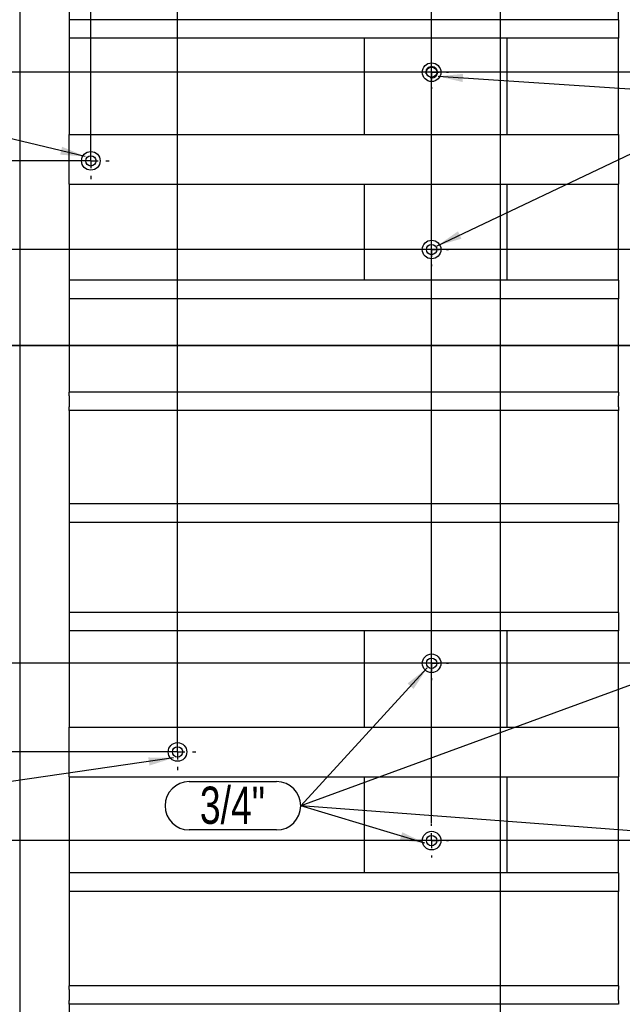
# Model space of a CAD drawing. Header units: millimetres. Extents: x 5 to 1226, y 5 to 415.
# Tile 32 of 61: x 790 to 838, y 294 to 374. Entities that reach past the tile are written whole.
import ezdxf

# ---------------------------------------------------------------- set-up
doc = ezdxf.new("R2010")
doc.units = ezdxf.units.MM
doc.header["$PDSIZE"] = -1
doc.linetypes.add('CENTERX2', pattern=[20.32, 12.7, -2.54, 2.54, -2.54])
for name, color, linetype in [('COTES', 1, 'Continuous'), ('NOTES', 6, 'Continuous'), ('TRAIT-FINS', 9, 'Continuous'), ('TRAIT-MIXTES', 3, 'CENTERX2')]:
    doc.layers.add(name, color=color, linetype=linetype)
doc.layers.add('TRAIT-FORT', color=4, linetype='Continuous', lineweight=25)
doc.styles.add('SLDTEXTSTYLE0', font='TXT', dxfattribs={"width": 0.75})
doc.dimstyles.new('SLDDIMSTYLE1', dxfattribs={"dimtxt": 3, "dimasz": 2, "dimexe": 0, "dimexo": 0.0625, "dimgap": 0.75, "dimtad": 0, "dimtih": 1, "dimtoh": 1, "dimdec": 1, "dimlfac": 20, "dimrnd": 1e-09, "dimzin": 12, "dimdsep": 46, "dimtxsty": 'SLDTEXTSTYLE0', "dimsah": 1, "dimcen": 0.09, "dimadec": 0, "dimazin": 3, "dimtfac": 1, "dimtdec": 1, "dimtofl": 0, "dimtmove": 0, "dimatfit": 3, "dimfxl": 1, "dimfrac": 2, "dimtolj": 1, "dimtzin": 12, "dimarcsym": 0})
doc.dimstyles.new('SLDDIMSTYLE3', dxfattribs={"dimtxt": 0.18, "dimasz": 2, "dimexe": 0, "dimexo": 0.0625, "dimgap": 0, "dimtad": 0, "dimtih": 1, "dimtoh": 1, "dimdec": 0, "dimrnd": 1e-09, "dimzin": 0, "dimdsep": 46, "dimtxsty": 'Standard', "dimsah": 1, "dimcen": 0.09, "dimadec": 0, "dimazin": 0, "dimtfac": 2, "dimtdec": 0, "dimtofl": 0, "dimtmove": 0, "dimatfit": 3, "dimfxl": 1, "dimfrac": 2, "dimtolj": 1, "dimtzin": 0, "dimarcsym": 0})

# ---------------------------------------------------------------- blocks, each defined once
blk = doc.blocks.new('*D493')
at = {"layer": 'COTES', "color": 0, "lineweight": -2, "transparency": 16777216}
blk.add_line((842.888, 307.603), (671.2, 307.603), dxfattribs=at)
at = {"layer": 'Defpoints', "color": 0, "transparency": 16777216}
for p in [(671.2, 307.603), (842.95, 307.603), (972.569, 278.421)]:
    blk.add_point(p, dxfattribs=at)
at = {"layer": 'COTES', "color": 0, "transparency": 16777216, "insert": (665.95, 307.603), "char_height": 3, "attachment_point": 5, "style": 'SLDTEXTSTYLE0'}
blk.add_mtext('\\A1;583.6', dxfattribs=at)
blk = doc.blocks.new('*D494')
at = {"layer": 'COTES', "color": 0, "lineweight": -2, "transparency": 16777216}
blk.add_line((802.401, 314.747), (671.2, 314.747), dxfattribs=at)
at = {"layer": 'Defpoints', "color": 0, "transparency": 16777216}
for p in [(671.2, 314.747), (802.464, 314.747), (972.569, 278.421)]:
    blk.add_point(p, dxfattribs=at)
at = {"layer": 'COTES', "color": 0, "transparency": 16777216, "insert": (665.95, 314.747), "char_height": 3, "attachment_point": 5, "style": 'SLDTEXTSTYLE0'}
blk.add_mtext('\\A1;726.5', dxfattribs=at)
blk = doc.blocks.new('*D495')
at = {"layer": 'COTES', "color": 0, "lineweight": -2, "transparency": 16777216}
blk.add_line((842.888, 321.89), (671.2, 321.89), dxfattribs=at)
at = {"layer": 'Defpoints', "color": 0, "transparency": 16777216}
for p in [(671.2, 321.89), (842.95, 321.89), (972.569, 278.421)]:
    blk.add_point(p, dxfattribs=at)
at = {"layer": 'COTES', "color": 0, "transparency": 16777216, "insert": (665.95, 321.89), "char_height": 3, "attachment_point": 5, "style": 'SLDTEXTSTYLE0'}
blk.add_mtext('\\A1;869.4', dxfattribs=at)
blk = doc.blocks.new('*D496')
at = {"layer": 'COTES', "color": 0, "lineweight": -2, "transparency": 16777216}
blk.add_line((686.994, 327.362), (671.2, 327.362), dxfattribs=at)
at = {"layer": 'Defpoints', "color": 0, "transparency": 16777216}
for p in [(671.2, 327.362), (687.057, 327.362), (972.569, 278.421)]:
    blk.add_point(p, dxfattribs=at)
at = {"layer": 'COTES', "color": 0, "transparency": 16777216, "insert": (665.95, 327.362), "char_height": 3, "attachment_point": 5, "style": 'SLDTEXTSTYLE0'}
blk.add_mtext('\\A1;978.8', dxfattribs=at)
blk = doc.blocks.new('*D497')
at = {"layer": 'COTES', "color": 0, "lineweight": -2, "transparency": 16777216}
for p, q in [((679.2, 338.951), (675.2, 338.213)), ((690.789, 338.951), (679.2, 338.951)), ((675.2, 338.213), (671.2, 338.213))]:
    blk.add_line(p, q, dxfattribs=at)
at = {"layer": 'Defpoints', "color": 0, "transparency": 16777216}
for p in [(690.852, 338.951), (671.2, 338.213), (972.569, 278.421)]:
    blk.add_point(p, dxfattribs=at)
at = {"layer": 'COTES', "color": 0, "transparency": 16777216, "insert": (665.762, 338.213), "char_height": 3, "attachment_point": 5, "style": 'SLDTEXTSTYLE0'}
blk.add_mtext('\\A1;1210.6', dxfattribs=at)
blk = doc.blocks.new('*D498')
at = {"layer": 'COTES', "color": 0, "lineweight": -2, "transparency": 16777216}
for p, q in [((675.2, 343.023), (671.2, 343.023)), ((679.2, 342.286), (675.2, 343.023)), ((730.786, 342.286), (679.2, 342.286))]:
    blk.add_line(p, q, dxfattribs=at)
at = {"layer": 'Defpoints', "color": 0, "transparency": 16777216}
for p in [(671.2, 343.023), (730.849, 342.286), (972.569, 278.421)]:
    blk.add_point(p, dxfattribs=at)
at = {"layer": 'COTES', "color": 0, "transparency": 16777216, "insert": (665.2, 343.023), "char_height": 3, "attachment_point": 5, "style": 'SLDTEXTSTYLE0'}
blk.add_mtext('\\A1;1277.3', dxfattribs=at)
blk = doc.blocks.new('*D499')
at = {"layer": 'COTES', "color": 0, "lineweight": -2, "transparency": 16777216}
blk.add_line((840.343, 355.227), (671.2, 355.227), dxfattribs=at)
at = {"layer": 'Defpoints', "color": 0, "transparency": 16777216}
for p in [(671.2, 355.227), (840.405, 355.227), (972.569, 278.421)]:
    blk.add_point(p, dxfattribs=at)
at = {"layer": 'COTES', "color": 0, "transparency": 16777216, "insert": (665.575, 355.227), "char_height": 3, "attachment_point": 5, "style": 'SLDTEXTSTYLE0'}
blk.add_mtext('\\A1;1536.1', dxfattribs=at)
blk = doc.blocks.new('*D500')
at = {"layer": 'COTES', "color": 0, "lineweight": -2, "transparency": 16777216}
blk.add_line((795.416, 362.372), (671.2, 362.372), dxfattribs=at)
at = {"layer": 'Defpoints', "color": 0, "transparency": 16777216}
for p in [(671.2, 362.372), (795.479, 362.372), (972.569, 278.421)]:
    blk.add_point(p, dxfattribs=at)
at = {"layer": 'COTES', "color": 0, "transparency": 16777216, "insert": (666.7, 362.372), "char_height": 3, "attachment_point": 5, "style": 'SLDTEXTSTYLE0'}
blk.add_mtext('\\A1;1679', dxfattribs=at)
blk = doc.blocks.new('*D501')
at = {"layer": 'COTES', "color": 0, "lineweight": -2, "transparency": 16777216}
for p, q in [((675.2, 369.046), (671.2, 369.046)), ((679.2, 369.514), (675.2, 369.046)), ((840.343, 369.514), (679.2, 369.514))]:
    blk.add_line(p, q, dxfattribs=at)
at = {"layer": 'Defpoints', "color": 0, "transparency": 16777216}
for p in [(671.2, 369.046), (840.405, 369.514), (972.569, 278.421)]:
    blk.add_point(p, dxfattribs=at)
at = {"layer": 'COTES', "color": 0, "transparency": 16777216, "insert": (665.575, 369.046), "char_height": 3, "attachment_point": 5, "style": 'SLDTEXTSTYLE0'}
blk.add_mtext('\\A1;1821.9', dxfattribs=at)
blk = doc.blocks.new('*D502')
at = {"layer": 'COTES', "color": 0, "lineweight": -2, "transparency": 16777216}
for p, q in [((679.2, 375.659), (675.2, 373.856)), ((735.441, 375.659), (679.2, 375.659)), ((675.2, 373.856), (671.2, 373.856))]:
    blk.add_line(p, q, dxfattribs=at)
at = {"layer": 'Defpoints', "color": 0, "transparency": 16777216}
for p in [(735.504, 375.659), (671.2, 373.856), (972.569, 278.421)]:
    blk.add_point(p, dxfattribs=at)
at = {"layer": 'COTES', "color": 0, "transparency": 16777216, "insert": (665.2, 373.856), "char_height": 3, "attachment_point": 5, "style": 'SLDTEXTSTYLE0'}
blk.add_mtext('\\A1;1944.8', dxfattribs=at)
blk = doc.blocks.new('*D503')
at = {"layer": 'COTES', "color": 0, "lineweight": -2, "transparency": 16777216}
for p, q in [((675.2, 378.667), (671.2, 378.667)), ((679.2, 378.199), (675.2, 378.667)), ((838.184, 378.199), (679.2, 378.199))]:
    blk.add_line(p, q, dxfattribs=at)
at = {"layer": 'Defpoints', "color": 0, "transparency": 16777216}
for p in [(671.2, 378.667), (838.246, 378.199), (972.569, 278.421)]:
    blk.add_point(p, dxfattribs=at)
at = {"layer": 'COTES', "color": 0, "transparency": 16777216, "insert": (665.2, 378.667), "char_height": 3, "attachment_point": 5, "style": 'SLDTEXTSTYLE0'}
blk.add_mtext('\\A1;1995.6', dxfattribs=at)
blk = doc.blocks.new('*D504')
at = {"layer": 'COTES', "color": 0, "lineweight": -2, "transparency": 16777216}
blk.add_line((684.682, 387.496), (671.2, 387.496), dxfattribs=at)
at = {"layer": 'Defpoints', "color": 0, "transparency": 16777216}
for p in [(671.2, 387.496), (684.745, 387.496), (972.569, 278.421)]:
    blk.add_point(p, dxfattribs=at)
at = {"layer": 'COTES', "color": 0, "transparency": 16777216, "insert": (665.575, 387.496), "char_height": 3, "attachment_point": 5, "style": 'SLDTEXTSTYLE0'}
blk.add_mtext('\\A1;2181.5', dxfattribs=at)
blk = doc.blocks.new('*D516')
at = {"layer": 'COTES', "color": 0, "lineweight": -2, "transparency": 16777216}
for p, q in [((834.602, 390.867), (834.602, 394.867)), ((838.246, 386.867), (834.602, 390.867)), ((838.246, 378.262), (838.246, 386.867))]:
    blk.add_line(p, q, dxfattribs=at)
at = {"layer": 'Defpoints', "color": 0, "transparency": 16777216}
for p in [(834.602, 394.867), (838.246, 378.199), (972.569, 278.421)]:
    blk.add_point(p, dxfattribs=at)
at = {"layer": 'COTES', "color": 0, "transparency": 16777216, "insert": (834.602, 401.242), "char_height": 3, "attachment_point": 5, "rotation": 90, "style": 'SLDTEXTSTYLE0'}
blk.add_mtext('\\A1;2686.4', dxfattribs=at)
blk = doc.blocks.new('*D517')
at = {"layer": 'COTES', "color": 0, "lineweight": -2, "transparency": 16777216}
blk.add_line((828.491, 260.274), (828.491, 394.867), dxfattribs=at)
at = {"layer": 'Defpoints', "color": 0, "transparency": 16777216}
for p in [(828.491, 394.867), (972.569, 278.421), (828.491, 260.211)]:
    blk.add_point(p, dxfattribs=at)
at = {"layer": 'COTES', "color": 0, "transparency": 16777216, "insert": (828.491, 400.867), "char_height": 3, "attachment_point": 5, "rotation": 90, "style": 'SLDTEXTSTYLE0'}
blk.add_mtext('\\A1;2881.5', dxfattribs=at)
blk = doc.blocks.new('*D518')
at = {"layer": 'COTES', "color": 0, "lineweight": -2, "transparency": 16777216}
blk.add_line((822.943, 309.016), (822.943, 394.867), dxfattribs=at)
at = {"layer": 'Defpoints', "color": 0, "transparency": 16777216}
for p in [(822.943, 394.867), (822.943, 308.953), (972.569, 278.421)]:
    blk.add_point(p, dxfattribs=at)
at = {"layer": 'COTES', "color": 0, "transparency": 16777216, "insert": (822.943, 401.242), "char_height": 3, "attachment_point": 5, "rotation": 90, "style": 'SLDTEXTSTYLE0'}
blk.add_mtext('\\A1;2992.5', dxfattribs=at)
blk = doc.blocks.new('*D519')
at = {"layer": 'COTES', "color": 0, "lineweight": -2, "transparency": 16777216}
blk.add_line((802.464, 314.809), (802.464, 394.867), dxfattribs=at)
at = {"layer": 'Defpoints', "color": 0, "transparency": 16777216}
for p in [(802.464, 394.867), (802.464, 314.747), (972.569, 278.421)]:
    blk.add_point(p, dxfattribs=at)
at = {"layer": 'COTES', "color": 0, "transparency": 16777216, "insert": (802.464, 400.68), "char_height": 3, "attachment_point": 5, "rotation": 90, "style": 'SLDTEXTSTYLE0'}
blk.add_mtext('\\A1;3402.1', dxfattribs=at)
blk = doc.blocks.new('*D520')
at = {"layer": 'COTES', "color": 0, "lineweight": -2, "transparency": 16777216}
blk.add_line((795.479, 362.434), (795.479, 394.867), dxfattribs=at)
at = {"layer": 'Defpoints', "color": 0, "transparency": 16777216}
for p in [(795.479, 394.867), (795.479, 362.372), (972.569, 278.421)]:
    blk.add_point(p, dxfattribs=at)
at = {"layer": 'COTES', "color": 0, "transparency": 16777216, "insert": (795.479, 400.867), "char_height": 3, "attachment_point": 5, "rotation": 90, "style": 'SLDTEXTSTYLE0'}
blk.add_mtext('\\A1;3541.8', dxfattribs=at)
blk = doc.blocks.new('*D521')
at = {"layer": 'COTES', "color": 0, "lineweight": -2, "transparency": 16777216}
blk.add_line((788.177, 314.809), (788.177, 394.867), dxfattribs=at)
at = {"layer": 'Defpoints', "color": 0, "transparency": 16777216}
for p in [(788.177, 394.867), (788.177, 314.747), (972.569, 278.421)]:
    blk.add_point(p, dxfattribs=at)
at = {"layer": 'COTES', "color": 0, "transparency": 16777216, "insert": (788.177, 401.242), "char_height": 3, "attachment_point": 5, "rotation": 90, "style": 'SLDTEXTSTYLE0'}
blk.add_mtext('\\A1;3687.8', dxfattribs=at)
blk = doc.blocks.new('*D522')
at = {"layer": 'COTES', "color": 0, "lineweight": -2, "transparency": 16777216}
blk.add_line((781.192, 362.434), (781.192, 394.867), dxfattribs=at)
at = {"layer": 'Defpoints', "color": 0, "transparency": 16777216}
for p in [(781.192, 394.867), (781.192, 362.372), (972.569, 278.421)]:
    blk.add_point(p, dxfattribs=at)
at = {"layer": 'COTES', "color": 0, "transparency": 16777216, "insert": (781.192, 401.242), "char_height": 3, "attachment_point": 5, "rotation": 90, "style": 'SLDTEXTSTYLE0'}
blk.add_mtext('\\A1;3827.5', dxfattribs=at)
blk = doc.blocks.new('*D523')
at = {"layer": 'COTES', "color": 0, "lineweight": -2, "transparency": 16777216}
blk.add_line((760.876, 314.809), (760.876, 394.867), dxfattribs=at)
at = {"layer": 'Defpoints', "color": 0, "transparency": 16777216}
for p in [(760.876, 394.867), (760.876, 314.747), (972.569, 278.421)]:
    blk.add_point(p, dxfattribs=at)
at = {"layer": 'COTES', "color": 0, "transparency": 16777216, "insert": (760.876, 401.242), "char_height": 3, "attachment_point": 5, "rotation": 90, "style": 'SLDTEXTSTYLE0'}
blk.add_mtext('\\A1;4233.8', dxfattribs=at)
blk = doc.blocks.new('*D524')
at = {"layer": 'COTES', "color": 0, "lineweight": -2, "transparency": 16777216}
blk.add_line((746.589, 314.809), (746.589, 394.867), dxfattribs=at)
at = {"layer": 'Defpoints', "color": 0, "transparency": 16777216}
for p in [(746.589, 394.867), (746.589, 314.747), (972.569, 278.421)]:
    blk.add_point(p, dxfattribs=at)
at = {"layer": 'COTES', "color": 0, "transparency": 16777216, "insert": (746.589, 400.867), "char_height": 3, "attachment_point": 5, "rotation": 90, "style": 'SLDTEXTSTYLE0'}
blk.add_mtext('\\A1;4519.6', dxfattribs=at)
blk = doc.blocks.new('*D525')
at = {"layer": 'COTES', "color": 0, "lineweight": -2, "transparency": 16777216}
blk.add_line((730.849, 273.928), (730.849, 394.867), dxfattribs=at)
at = {"layer": 'Defpoints', "color": 0, "transparency": 16777216}
for p in [(730.849, 394.867), (972.569, 278.421), (730.849, 273.865)]:
    blk.add_point(p, dxfattribs=at)
at = {"layer": 'COTES', "color": 0, "transparency": 16777216, "insert": (730.849, 401.242), "char_height": 3, "attachment_point": 5, "rotation": 90, "style": 'SLDTEXTSTYLE0'}
blk.add_mtext('\\A1;4834.4', dxfattribs=at)
blk = doc.blocks.new('*D526')
at = {"layer": 'COTES', "color": 0, "lineweight": -2, "transparency": 16777216}
blk.add_line((710.844, 378.939), (710.844, 394.867), dxfattribs=at)
at = {"layer": 'Defpoints', "color": 0, "transparency": 16777216}
for p in [(710.844, 394.867), (710.844, 378.876), (972.569, 278.421)]:
    blk.add_point(p, dxfattribs=at)
at = {"layer": 'COTES', "color": 0, "transparency": 16777216, "insert": (710.844, 401.242), "char_height": 3, "attachment_point": 5, "rotation": 90, "style": 'SLDTEXTSTYLE0'}
blk.add_mtext('\\A1;5234.5', dxfattribs=at)
blk = doc.blocks.new('*D527')
at = {"layer": 'COTES', "color": 0, "lineweight": -2, "transparency": 16777216}
for p, q in [((704.081, 390.867), (704.081, 394.867)), ((692.859, 386.867), (704.081, 390.867)), ((692.859, 252.859), (692.859, 386.867))]:
    blk.add_line(p, q, dxfattribs=at)
at = {"layer": 'Defpoints', "color": 0, "transparency": 16777216}
for p in [(704.081, 394.867), (972.569, 278.421), (692.859, 252.797)]:
    blk.add_point(p, dxfattribs=at)
at = {"layer": 'COTES', "color": 0, "transparency": 16777216, "insert": (704.081, 401.242), "char_height": 3, "attachment_point": 5, "rotation": 90, "style": 'SLDTEXTSTYLE0'}
blk.add_mtext('\\A1;5594.2', dxfattribs=at)
blk = doc.blocks.new('*D528')
at = {"layer": 'COTES', "color": 0, "lineweight": -2, "transparency": 16777216}
for p, q in [((699.175, 390.867), (699.175, 394.867)), ((690.852, 386.867), (699.175, 390.867)), ((690.852, 273.928), (690.852, 386.867))]:
    blk.add_line(p, q, dxfattribs=at)
at = {"layer": 'Defpoints', "color": 0, "transparency": 16777216}
for p in [(699.175, 394.867), (972.569, 278.421), (690.852, 273.865)]:
    blk.add_point(p, dxfattribs=at)
at = {"layer": 'COTES', "color": 0, "transparency": 16777216, "insert": (699.175, 401.242), "char_height": 3, "attachment_point": 5, "rotation": 90, "style": 'SLDTEXTSTYLE0'}
blk.add_mtext('\\A1;5634.3', dxfattribs=at)
blk = doc.blocks.new('*D529')
at = {"layer": 'COTES', "color": 0, "lineweight": -2, "transparency": 16777216}
for p, q in [((694.365, 390.867), (694.365, 394.867)), ((689.621, 386.867), (694.365, 390.867)), ((689.621, 256.876), (689.621, 386.867))]:
    blk.add_line(p, q, dxfattribs=at)
at = {"layer": 'Defpoints', "color": 0, "transparency": 16777216}
for p in [(694.365, 394.867), (972.569, 278.421), (689.621, 256.814)]:
    blk.add_point(p, dxfattribs=at)
at = {"layer": 'COTES', "color": 0, "transparency": 16777216, "insert": (694.365, 399.742), "char_height": 3, "attachment_point": 5, "rotation": 90, "style": 'SLDTEXTSTYLE0'}
blk.add_mtext('\\A1;5659', dxfattribs=at)
blk = doc.blocks.new('*D530')
at = {"layer": 'COTES', "color": 0, "lineweight": -2, "transparency": 16777216}
for p, q in [((689.555, 390.867), (689.555, 394.867)), ((687.057, 386.867), (689.555, 390.867)), ((687.057, 327.425), (687.057, 386.867))]:
    blk.add_line(p, q, dxfattribs=at)
at = {"layer": 'Defpoints', "color": 0, "transparency": 16777216}
for p in [(689.555, 394.867), (687.057, 327.362), (972.569, 278.421)]:
    blk.add_point(p, dxfattribs=at)
at = {"layer": 'COTES', "color": 0, "transparency": 16777216, "insert": (689.555, 400.68), "char_height": 3, "attachment_point": 5, "rotation": 90, "style": 'SLDTEXTSTYLE0'}
blk.add_mtext('\\A1;5710.2', dxfattribs=at)
blk = doc.blocks.new('*D531')
at = {"layer": 'COTES', "color": 0, "lineweight": -2, "transparency": 16777216}
blk.add_line((684.745, 387.558), (684.745, 394.867), dxfattribs=at)
at = {"layer": 'Defpoints', "color": 0, "transparency": 16777216}
for p in [(684.745, 394.867), (684.745, 387.496), (972.569, 278.421)]:
    blk.add_point(p, dxfattribs=at)
at = {"layer": 'COTES', "color": 0, "transparency": 16777216, "insert": (684.745, 401.242), "char_height": 3, "attachment_point": 5, "rotation": 90, "style": 'SLDTEXTSTYLE0'}
blk.add_mtext('\\A1;5756.5', dxfattribs=at)
blk = doc.blocks.new('SW_NOTE_56')
at = {"layer": 'NOTES', "color": 0}
for p, q in [((-8.991, 1.944), (-1.944, 1.944)), ((-1.944, -1.944), (-8.991, -1.944))]:
    blk.add_line(p, q, dxfattribs=at)
for centre, start, end in [((-8.991, 0), 90, 270), ((-1.944, 0), 270, 90)]:
    blk.add_arc(centre, 1.944, start, end, dxfattribs=at)
at = {"layer": 'NOTES', "color": 0, "insert": (-5.505, 1.544), "char_height": 3, "attachment_point": 2, "style": 'SLDTEXTSTYLE0'}
blk.add_mtext('3/4"', dxfattribs=at)
blk = doc.blocks.new('SW_CENTERMARKSYMBOL_80')
at = {"layer": 'TRAIT-MIXTES', "color": 0}
for p, q in [((0, 1.2), (0, 1.475)), ((-1.2, 0), (-1.475, 0)), ((0, 0), (-0.6, 0)), ((0, 0), (0, 0.6)), ((0, 0), (0, -0.6)), ((0, 0), (0.6, 0)), ((1.2, 0), (1.475, 0)), ((0, -1.2), (0, -1.475))]:
    blk.add_line(p, q, dxfattribs=at)
blk = doc.blocks.new('SW_CENTERMARKSYMBOL_93')
at = {"layer": 'TRAIT-MIXTES', "color": 0}
for p, q in [((0, 1.2), (0, 1.35)), ((-1.2, 0), (-1.35, 0)), ((0, 0), (-0.6, 0)), ((0, 0), (0, 0.6)), ((0, 0), (0, -0.6)), ((0, 0), (0.6, 0)), ((1.2, 0), (1.35, 0)), ((0, -1.2), (0, -1.35))]:
    blk.add_line(p, q, dxfattribs=at)
blk = doc.blocks.new('SW_CENTERMARKSYMBOL_94')
at = {"layer": 'TRAIT-MIXTES', "color": 0}
for p, q in [((0, 1.2), (0, 1.35)), ((-1.2, 0), (-1.35, 0)), ((0, 0), (-0.6, 0)), ((0, 0), (0, 0.6)), ((0, 0), (0, -0.6)), ((0, 0), (0.6, 0)), ((1.2, 0), (1.35, 0)), ((0, -1.2), (0, -1.35))]:
    blk.add_line(p, q, dxfattribs=at)
blk = doc.blocks.new('SW_CENTERMARKSYMBOL_95')
at = {"layer": 'TRAIT-MIXTES', "color": 0}
for p, q in [((0, 1.2), (0, 1.475)), ((-1.2, 0), (-1.475, 0)), ((0, 0), (-0.6, 0)), ((0, 0), (0, 0.6)), ((0, 0), (0, -0.6)), ((0, 0), (0.6, 0)), ((1.2, 0), (1.475, 0)), ((0, -1.2), (0, -1.475))]:
    blk.add_line(p, q, dxfattribs=at)
blk = doc.blocks.new('SW_CENTERMARKSYMBOL_96')
at = {"layer": 'TRAIT-MIXTES', "color": 0}
for p, q in [((0, 1.2), (0, 1.35)), ((-1.2, 0), (-1.35, 0)), ((0, 0), (-0.6, 0)), ((0, 0), (0, 0.6)), ((0, 0), (0, -0.6)), ((0, 0), (0.6, 0)), ((1.2, 0), (1.35, 0)), ((0, -1.2), (0, -1.35))]:
    blk.add_line(p, q, dxfattribs=at)
blk = doc.blocks.new('SW_CENTERMARKSYMBOL_97')
at = {"layer": 'TRAIT-MIXTES', "color": 0}
for p, q in [((0, 1.2), (0, 1.35)), ((-1.2, 0), (-1.35, 0)), ((0, 0), (-0.6, 0)), ((0, 0), (0, 0.6)), ((0, 0), (0, -0.6)), ((0, 0), (0.6, 0)), ((1.2, 0), (1.35, 0)), ((0, -1.2), (0, -1.35))]:
    blk.add_line(p, q, dxfattribs=at)

msp = doc.modelspace()

# ---------------------------------------------------------------- linework, layer by layer
at = {"lineweight": 35}
msp.add_line((1044.9438, 347.4959), (650.8708, 347.4959), dxfattribs=at)
at = {"layer": 'TRAIT-FINS', "lineweight": 18}
msp.add_arc((822.9431, 369.5138), 0.4762, 255, 195, dxfattribs=at)
at = {"layer": 'TRAIT-FORT', "lineweight": 25}
for p, q in [((789.7446, 387.4959), (789.7446, 243.9959)), ((793.7446, 375.9959), (793.7446, 373.7459)), ((837.9946, 373.7459), (837.9946, 375.9959)), ((837.9946, 373.7459), (793.7446, 373.7459)), ((793.7446, 373.7459), (793.7446, 373.4459)), ((837.9946, 373.7459), (837.9946, 373.4459)), ((793.7446, 373.4459), (793.7446, 372.5459)), ((837.9946, 373.4459), (837.9946, 372.5459)), ((793.7446, 372.5459), (793.7446, 372.2459)), ((793.7446, 372.2459), (793.7446, 364.4959)), ((817.4946, 372.2459), (793.7446, 372.2459)), ((828.9946, 372.2459), (817.4946, 372.2459)), ((817.4946, 372.2459), (817.4946, 364.4959)), ((837.9946, 372.2459), (828.9946, 372.2459)), ((828.9946, 372.2459), (828.9946, 364.4959)), ((837.9946, 372.5459), (837.9946, 372.2459)), ((837.9946, 364.4959), (837.9946, 372.2459)), ((793.7446, 364.4959), (817.4946, 364.4959)), ((793.7446, 364.1959), (793.7446, 364.4959)), ((793.7446, 360.7959), (793.7446, 364.1959)), ((817.4946, 364.4959), (828.9946, 364.4959)), ((828.9946, 364.4959), (837.9946, 364.4959)), ((837.9946, 364.4959), (837.9946, 364.1959)), ((837.9946, 364.1959), (837.9946, 360.7959)), ((793.7446, 360.4959), (793.7446, 360.7959)), ((793.7446, 360.4959), (817.4946, 360.4959)), ((793.7446, 360.4959), (793.7446, 352.7459)), ((817.4946, 360.4959), (828.9946, 360.4959)), ((817.4946, 360.4959), (817.4946, 352.7459)), ((828.9946, 360.4959), (837.9946, 360.4959)), ((828.9946, 360.4959), (828.9946, 352.7459)), ((837.9946, 360.7959), (837.9946, 360.4959)), ((837.9946, 352.7459), (837.9946, 360.4959)), ((817.4946, 352.7459), (793.7446, 352.7459)), ((793.7446, 352.7459), (793.7446, 352.4459)), ((793.7446, 352.4459), (793.7446, 351.5459)), ((828.9946, 352.7459), (817.4946, 352.7459)), ((837.9946, 352.7459), (828.9946, 352.7459)), ((837.9946, 352.7459), (837.9946, 352.4459)), ((837.9946, 352.4459), (837.9946, 351.5459)), ((793.7446, 351.5459), (793.7446, 351.2459)), ((837.9946, 351.5459), (837.9946, 351.2459)), ((793.7446, 351.2459), (793.7446, 343.7459)), ((837.9946, 351.2459), (793.7446, 351.2459)), ((837.9946, 343.7459), (837.9946, 351.2459)), ((837.9946, 343.7459), (793.7446, 343.7459)), ((793.7446, 343.4459), (793.7446, 343.7459)), ((837.9946, 343.7459), (837.9946, 343.4459)), ((793.7446, 343.4459), (793.7446, 342.5459)), ((837.9946, 342.5459), (837.9946, 343.4459)), ((793.7446, 342.2459), (793.7446, 342.5459)), ((793.7446, 342.2459), (793.7446, 334.7459)), ((837.9946, 342.2459), (793.7446, 342.2459)), ((837.9946, 342.5459), (837.9946, 342.2459)), ((837.9946, 334.7459), (837.9946, 342.2459)), ((837.9946, 334.7459), (793.7446, 334.7459)), ((793.7446, 334.7459), (793.7446, 334.4459)), ((793.7446, 334.4459), (793.7446, 333.5459)), ((837.9946, 334.7459), (837.9946, 334.4459)), ((837.9946, 334.4459), (837.9946, 333.5459)), ((793.7446, 333.5459), (793.7446, 333.2459)), ((793.7446, 333.2459), (793.7446, 325.9959)), ((837.9946, 333.2459), (793.7446, 333.2459)), ((837.9946, 333.5459), (837.9946, 333.2459)), ((837.9946, 325.9959), (837.9946, 333.2459)), ((837.9946, 325.9959), (793.7446, 325.9959)), ((793.7446, 325.9959), (793.7446, 325.6959)), ((793.7446, 325.6959), (793.7446, 324.7959)), ((837.9946, 325.9959), (837.9946, 325.6959)), ((837.9946, 325.6959), (837.9946, 324.7959)), ((793.7446, 324.7959), (793.7446, 324.4959)), ((793.7446, 324.4959), (793.7446, 316.7459)), ((817.4946, 324.4959), (793.7446, 324.4959)), ((828.9946, 324.4959), (817.4946, 324.4959)), ((817.4946, 324.4959), (817.4946, 316.7459)), ((837.9946, 324.4959), (828.9946, 324.4959)), ((828.9946, 324.4959), (828.9946, 316.7459)), ((837.9946, 324.7959), (837.9946, 324.4959)), ((837.9946, 316.7459), (837.9946, 324.4959)), ((793.7446, 316.7459), (817.4946, 316.7459)), ((793.7446, 316.4459), (793.7446, 316.7459)), ((817.4946, 316.7459), (828.9946, 316.7459)), ((828.9946, 316.7459), (837.9946, 316.7459)), ((837.9946, 316.7459), (837.9946, 316.4459)), ((793.7446, 313.0459), (793.7446, 316.4459)), ((837.9946, 316.4459), (837.9946, 313.0459)), ((793.7446, 312.7459), (793.7446, 313.0459)), ((793.7446, 312.7459), (817.4946, 312.7459)), ((793.7446, 312.7459), (793.7446, 304.9959)), ((817.4946, 312.7459), (828.9946, 312.7459)), ((817.4946, 312.7459), (817.4946, 304.9959)), ((828.9946, 312.7459), (837.9946, 312.7459)), ((828.9946, 312.7459), (828.9946, 304.9959)), ((837.9946, 313.0459), (837.9946, 312.7459)), ((837.9946, 304.9959), (837.9946, 312.7459)), ((817.4946, 304.9959), (793.7446, 304.9959)), ((793.7446, 304.9959), (793.7446, 304.6959)), ((793.7446, 304.6959), (793.7446, 303.7959)), ((828.9946, 304.9959), (817.4946, 304.9959)), ((837.9946, 304.9959), (828.9946, 304.9959)), ((837.9946, 304.9959), (837.9946, 304.6959)), ((837.9946, 304.6959), (837.9946, 303.7959)), ((793.7446, 303.7959), (793.7446, 303.4959)), ((793.7446, 303.4959), (793.7446, 295.9146)), ((837.9946, 303.4959), (793.7446, 303.4959)), ((837.9946, 303.7959), (837.9946, 303.4959)), ((837.9946, 295.9146), (837.9946, 303.4959)), ((837.9946, 295.9146), (793.7446, 295.9146)), ((793.7446, 295.6146), (793.7446, 295.9146)), ((837.9946, 295.9146), (837.9946, 295.6146)), ((793.7446, 295.6146), (793.7446, 294.7146)), ((837.9946, 294.7146), (837.9946, 295.6146)), ((793.7446, 294.4146), (793.7446, 294.7146)), ((793.7446, 294.4146), (793.7446, 286.8333)), ((837.9946, 294.4146), (793.7446, 294.4146)), ((837.9946, 294.7146), (837.9946, 294.4146))]:
    msp.add_line(p, q, dxfattribs=at)
for centre, radius in [((822.9431, 369.5138), 0.75), ((822.9431, 369.5138), 0.4167), ((795.479, 362.3715), 0.75), ((795.479, 362.3715), 0.4167), ((822.9431, 355.2267), 0.75), ((822.9431, 355.2267), 0.4167), ((822.9431, 321.8903), 0.75), ((822.9431, 321.8903), 0.4167), ((802.4637, 314.7468), 0.75), ((802.4637, 314.7468), 0.4167), ((822.9431, 307.6033), 0.75), ((822.9431, 307.6033), 0.4167)]:
    msp.add_circle(centre, radius, dxfattribs=at)

# ---------------------------------------------------------------- block references
at = {"layer": 'NOTES'}
msp.add_blockref('SW_NOTE_56', (812.3954, 310.4111), dxfattribs=at)
at = {"layer": 'TRAIT-MIXTES'}
for name, p in [('SW_CENTERMARKSYMBOL_96', (822.9431, 369.5138)), ('SW_CENTERMARKSYMBOL_80', (795.479, 362.3715)), ('SW_CENTERMARKSYMBOL_97', (822.9431, 355.2267)), ('SW_CENTERMARKSYMBOL_93', (822.9431, 321.8903)), ('SW_CENTERMARKSYMBOL_95', (802.4637, 314.7468)), ('SW_CENTERMARKSYMBOL_94', (822.9431, 307.6033))]:
    msp.add_blockref(name, p, dxfattribs=at)

# ---------------------------------------------------------------- dimensions: what is measured, and where the dimension line sits
at = {"layer": 'COTES'}
for feature_location, offset, dtype, picture, middle in [((684.7446, 387.4959), (0, 7.3715), 1, '*D531', (684.7446, 401.2424)), ((690.8516, 273.8653), (8.3234, 121.0021), 1, '*D528', (699.175, 401.2424)), ((692.8591, 252.797), (11.2222, 142.0704), 1, '*D527', (704.0814, 401.2424)), ((710.8436, 378.8764), (0, 15.991), 1, '*D526', (710.8436, 401.2424)), ((730.8486, 273.8653), (0, 121.0021), 1, '*D525', (730.8486, 401.2424)), ((746.5894, 314.7468), (0, 80.1206), 1, '*D524', (746.5894, 400.8674)), ((760.8764, 314.7468), (0, 80.1206), 1, '*D523', (760.8764, 401.2424)), ((781.1919, 362.3715), (0, 32.4959), 1, '*D522', (781.1919, 401.2424)), ((788.1767, 314.7468), (0, 80.1206), 1, '*D521', (788.1767, 401.2424)), ((795.479, 362.3715), (0, 32.4959), 1, '*D520', (795.479, 400.8674)), ((822.9431, 308.9533), (0, 85.9141), 1, '*D518', (822.9431, 401.2424)), ((828.4913, 260.211), (0, 134.6564), 1, '*D517', (828.4913, 400.8674)), ((838.2465, 378.199), (-3.6444, 16.6684), 1, '*D516', (834.6021, 401.2424)), ((687.0569, 327.3621), (2.4979, 67.5053), 1, '*D530', (689.5547, 400.6799)), ((802.4637, 314.7468), (0, 80.1206), 1, '*D519', (802.4637, 400.6799)), ((689.6207, 256.8139), (4.7441, 138.0535), 1, '*D529', (694.3648, 399.7424)), ((684.7446, 387.4959), (-13.5451, 0), 0, '*D504', (665.5745, 387.4959)), ((838.2465, 378.199), (-167.0469, 0.4675), 0, '*D503', (665.1995, 378.6665)), ((735.5036, 375.6591), (-64.304, -1.8027), 0, '*D502', (665.1995, 373.8564)), ((840.405, 369.5138), (-169.2055, -0.4675), 0, '*D501', (665.5745, 369.0463)), ((795.479, 362.3715), (-124.2794, 0), 0, '*D500', (666.6995, 362.3715)), ((840.405, 355.2267), (-169.2055, 0), 0, '*D499', (665.5745, 355.2267)), ((730.8486, 342.2857), (-59.649, 0.7375), 0, '*D498', (665.1995, 343.0232)), ((690.8516, 338.9506), (-19.652, -0.7375), 0, '*D497', (665.762, 338.2131)), ((687.0569, 327.3621), (-15.8573, 0), 0, '*D496', (665.9495, 327.3621)), ((842.95, 321.8903), (-171.7505, 0), 0, '*D495', (665.9495, 321.8903)), ((802.4637, 314.7468), (-131.2642, 0), 0, '*D494', (665.9495, 314.7468)), ((842.95, 307.6033), (-171.7505, 0), 0, '*D493', (665.9495, 307.6033))]:
    dim = msp.add_ordinate_dim(feature_location=feature_location, offset=offset, dtype=dtype, origin=(972.5686, 278.4211), dimstyle='SLDDIMSTYLE1', dxfattribs=at)
    dim.commit()
    dim.dimension.update_dxf_attribs({"geometry": picture, "text_midpoint": middle})

# ---------------------------------------------------------------- leaders
at = {"layer": 'NOTES'}
for points in [[(823.4699, 369.1835), (848.6044, 367.5192)], [(823.4024, 355.5374), (848.6044, 367.5192)], [(795.0268, 362.7229), (776.551, 367.1547)], [(822.5944, 321.5165), (812.3954, 310.4111)], [(842.5516, 321.4419), (812.3954, 310.4111)], [(802.136, 314.2661), (775.7004, 310.4111)], [(822.3982, 307.3927), (812.3954, 310.4111)], [(842.685, 308.1072), (812.3954, 310.4111)]]:
    msp.add_leader(points, dimstyle='SLDDIMSTYLE3', dxfattribs=at)

doc.saveas('drawing.dxf')
